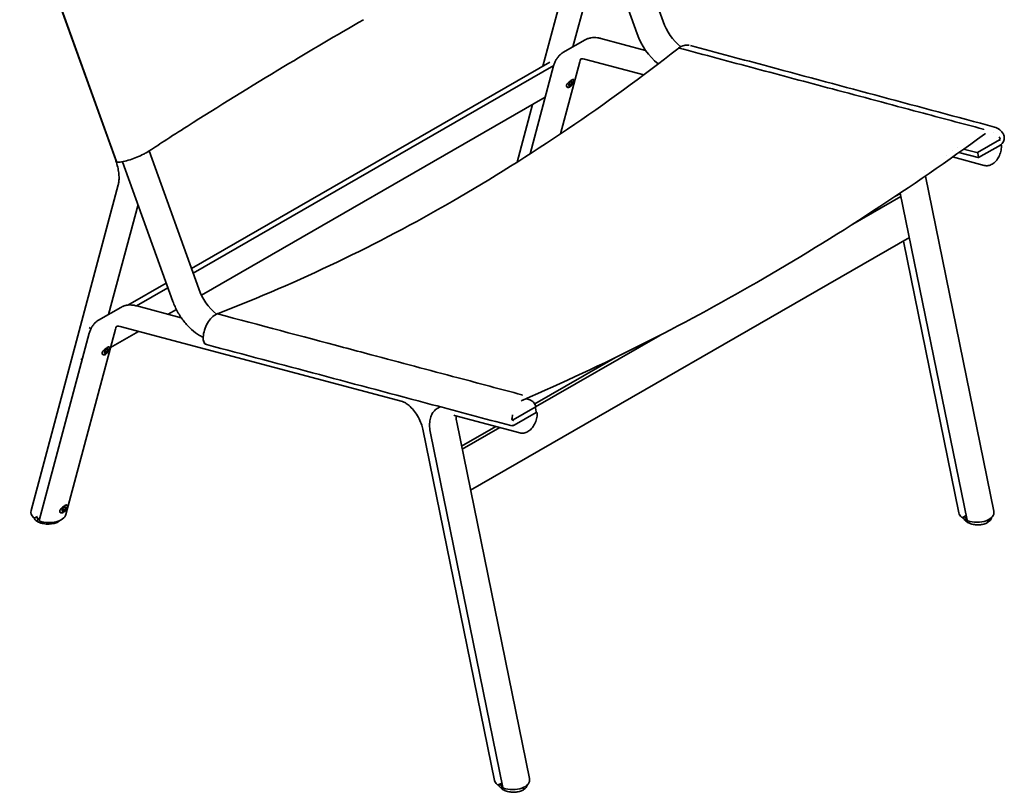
# Model space of a CAD drawing. Header units: millimetres. Extents: x 194 to 2603, y 461 to 2256.
# Tile 1 of 6: x 195 to 1050, y 1230 to 1901. Entities that reach past the tile are written whole.
import ezdxf

# ---------------------------------------------------------------- set-up
doc = ezdxf.new("R2010")
doc.units = ezdxf.units.MM
doc.header["$LTSCALE"] = 0.75
doc.layers.add('Visible', color=7, linetype='Continuous', lineweight=35)

msp = doc.modelspace()

# ---------------------------------------------------------------- linework, layer by layer
at = {"layer": 'Visible', "extrusion": (-4.05756e-17, 0.817547, 0.575862)}
for p, q in [((753.4, 1899.36), (710.28, 2019.24)), ((194.52, 2010.78), (277.65, 1779.68)), ((195.63, 2008.33), (278.59, 1777.73)), ((730.95, 1888.49), (688.18, 2007.41)), ((648.92, 1860.54), (683.46, 1989.72)), ((675.13, 1877.27), (700.66, 1972.71)), ((685.62, 1883.31), (666.45, 1872.27)), ((699.49, 1884.59), (738.26, 1874.28)), ((685.15, 1866.74), (736.61, 1853.05)), ((343.69, 1684.78), (655.17, 1864.14)), ((345.18, 1680.64), (658.41, 1861.02)), ((637.91, 1784.35), (658.35, 1860.8)), ((664.25, 1801.68), (681, 1864.3)), ((675.67, 1848.81), (675.46, 1849)), ((675.97, 1847.6), (675.98, 1847.91)), ((736.72, 1853.02), (736.72, 1853.02)), ((670.04, 1842.45), (669.65, 1842.8)), ((671.28, 1842.31), (670.97, 1842.26)), ((651.09, 1833.65), (352.39, 1661.64)), ((626.61, 1777.14), (640.02, 1827.27)), ((1031.7, 1805.58), (1031.7, 1805.58)), ((1032.03, 1805.5), (1032.03, 1805.5)), ((664.22, 1801.57), (664.23, 1801.57)), ((1026.44, 1785.56), (1045.61, 1796.6)), ((1009.16, 1789.91), (1009.16, 1789.91)), ((1025.84, 1785.48), (1014.53, 1788.48)), ((1046.43, 1792.07), (1027.35, 1781.09)), ((1046.54, 1792.25), (1046.54, 1792.25)), ((1046.68, 1792.22), (1046.81, 1792.18)), ((306.94, 1786.94), (350.06, 1667.09)), ((637.88, 1784.25), (637.88, 1784.25)), ((999.53, 1783.1), (999.53, 1783.1)), ((1004.93, 1781.66), (1032.47, 1774.33)), ((1005.02, 1786.97), (1005.02, 1786.97)), ((1027.2, 1781.07), (1010.4, 1785.54)), ((1026.71, 1785.01), (1027.45, 1781.43)), ((283.82, 1777.93), (283.82, 1777.93)), ((283.95, 1777.59), (327.61, 1656.22)), ((626.58, 1777.04), (626.59, 1777.04)), ((980.3, 1769.72), (980.3, 1769.72)), ((1040.77, 1473.96), (981.24, 1765.14)), ((280.12, 1757.45), (204.45, 1474.51)), ((918.19, 1723.33), (960.07, 1747.44)), ((959.54, 1750.02), (955.43, 1747.65)), ((1017.58, 1466.19), (959.47, 1750.35)), ((297.31, 1740.44), (271.79, 1644.99)), ((967.39, 1711.64), (586.22, 1492.14)), ((889.75, 1709.82), (889.75, 1709.82)), ((962.17, 1708.63), (1010.45, 1472.51)), ((288.54, 1653.02), (321.86, 1672.2)), ((296.04, 1652.35), (323.34, 1668.07)), ((282.28, 1651.04), (263.11, 1640)), ((334.91, 1642), (296.15, 1652.32)), ((330.68, 1649.13), (323.55, 1645.03)), ((778.09, 1645.53), (778.09, 1645.53)), ((527.01, 1569.23), (281.81, 1634.47)), ((255, 1628.53), (211.53, 1465.98)), ((277.65, 1632.03), (234.65, 1471.23)), ((256.36, 1632.33), (254.89, 1633.64)), ((297.82, 1630.21), (273.41, 1616.15)), ((642.56, 1564.6), (750.46, 1626.74)), ((272.12, 1616.73), (272.33, 1616.54)), ((266.3, 1610.53), (266.69, 1610.18)), ((267.93, 1610.03), (267.62, 1609.98)), ((272.62, 1615.33), (272.63, 1615.64)), ((248.77, 1605.2), (247.57, 1606.26)), ((712.18, 1607.57), (641.94, 1567.12)), ((634.24, 1571.74), (636.83, 1571.05)), ((559.88, 1564.66), (557.18, 1563.1)), ((629.12, 1542.06), (572.09, 1557.24)), ((623.09, 1553.29), (642.26, 1564.33)), ((643.18, 1559.85), (624.1, 1548.87)), ((642.54, 1563.78), (643.27, 1560.2)), ((643.46, 1559.91), (643.26, 1559.96)), ((574.14, 1551.2), (637.42, 1241.69)), ((622.34, 1553.25), (622.49, 1553.2)), ((607.1, 1240.23), (544.75, 1545.19)), ((551.27, 1541.83), (614.23, 1233.92)), ((608.13, 1547.65), (578.37, 1530.51)), ((578.9, 1527.94), (611.54, 1546.74)), ((229.59, 1473.26), (229.98, 1472.91)), ((231.22, 1472.77), (230.91, 1472.72)), ((235.4, 1479.46), (235.62, 1479.28)), ((235.91, 1478.06), (235.92, 1478.37)), ((208.14, 1468.39), (210.12, 1469.53)), ((209.96, 1465.84), (210.43, 1467.61)), ((1014.19, 1468.77), (1016.17, 1469.9)), ((1016.96, 1465.66), (1016.48, 1467.98)), ((1035.57, 1465.59), (1035.42, 1466.31)), ((612.82, 1237.63), (610.85, 1236.5)), ((613.61, 1233.39), (613.14, 1235.71)), ((632.22, 1233.31), (632.07, 1234.03))]:
    msp.add_line(p, q, dxfattribs=at)
at = {"layer": 'Visible'}
for centre, radius, start, end in [((800.55, 1915.97), 49.98, 199.4022, 230.54984), ((788.19, 1908.86), 60.75, 199.58287, 229.84538), ((397.28, 1683.74), 50.06, 199.42119, 230.51811), ((594.08, 1555.62), 20.42, 176.65475, 192.5031)]:
    msp.add_arc(centre, radius, start, end, dxfattribs=at)
at = {"layer": 'Visible', "extrusion": (7.17756e-16, 6.94113e-18, -1)}
for centre, radius, start, end in [((268.75, 3193.77), 1675.83, 231.8595, 239.96186), ((149.92, 3379.06), 1970.11, 240.01113, 246.63149)]:
    msp.add_arc(centre, radius, start, end, dxfattribs=at)
at = {"layer": 'Visible', "extrusion": (7.9626e-16, -8.38248e-17, -1)}
msp.add_arc((266.02, 3579.04), 2201.36, 233.84705, 239.99544, dxfattribs=at)
at = {"layer": 'Visible', "extrusion": (7.9626e-16, 6.94113e-18, -1)}
msp.add_arc((-1026.04, 1786.24), 0.788, 239.28665, 284.36575, dxfattribs=at)
at = {"layer": 'Visible', "extrusion": (6.85238e-16, 6.24523e-17, -1)}
msp.add_arc((153.51, 2993.81), 1445.02, 239.94898, 248.89203, dxfattribs=at)
at = {"layer": 'Visible', "extrusion": (8.74765e-16, 6.24523e-17, -1)}
msp.add_arc((-622.69, 1553.97), 0.788, 239.28665, 284.36575, dxfattribs=at)
at = {"layer": 'Visible', "extrusion": (6.85238e-16, -2.83137e-17, -1)}
msp.add_arc((-222.87, 1472.95), 9.68, 225.10162, 237.84847, dxfattribs=at)
at = {"layer": 'Visible', "extrusion": (7.3352e-16, -3.77825e-16, -1)}
msp.add_ellipse((771.88, 1859.16), major_axis=(5.35, 19.31), ratio=0.70299, start_param=-0.760278, end_param=-0.707797, dxfattribs=at)
at = {"layer": 'Visible', "extrusion": (6.37196e-16, -3.74471e-16, -1)}
msp.add_ellipse((673.1, 1845.42), major_axis=(1.53, 1.73), ratio=0.409351, start_param=1.570796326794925, end_param=7.853981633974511, dxfattribs=at)
at = {"layer": 'Visible', "extrusion": (6.46995e-16, -4.55095e-16, -1)}
msp.add_ellipse((368.52, 1626.88), major_axis=(5.38, 19.31), ratio=0.703968, start_param=-0.53387, end_param=-0.481385, dxfattribs=at)
at = {"layer": 'Visible'}
for centre in [(269.75, 1613.15), (233.04, 1475.88)]:
    msp.add_ellipse(centre, major_axis=(1.53, 1.73), ratio=0.409351, dxfattribs=at)
for centre, major_axis, ratio, start_param, end_param in [((219.53, 1472.88), (-15.26, 0.46), 0.575173, -0.134766, 0.570062), ((219.56, 1472.86), (-15.26, 0.46), 0.575173, 1.072565, 3.006827), ((207.41, 1468.82), (-1.02, 0.03), 0.575173, 0.570062, 2.390681), ((212.54, 1465.87), (-1.02, 0.03), 0.575173, -0.134766, 1.072565), ((1015.88, 1471.29), (0.33, 1.5), 0.698119, 3.707289, 4.287092), ((622.26, 1240.96), (-15.26, 0.46), 0.575173, 0.134766, 0.567205), ((622.26, 1240.96), (-15.26, 0.46), 0.575173, 1.072565, 3.276359), ((610.11, 1236.92), (-1.02, 0.03), 0.575173, 0.567205, 2.390681), ((615.24, 1233.97), (-1.02, 0.03), 0.575173, 0.134766, 1.072565)]:
    msp.add_ellipse(centre, major_axis=major_axis, ratio=ratio, start_param=start_param, end_param=end_param, dxfattribs=at)
at = {"layer": 'Visible', "extrusion": (6.54392e-16, -4.58747e-17, -1)}
msp.add_ellipse((1025.61, 1473.23), major_axis=(-15.26, 0.46), ratio=0.575173, start_param=-0.567205, end_param=-0.134766, dxfattribs=at)
at = {"layer": 'Visible', "extrusion": (5.14398e-16, 3.56688e-17, -1)}
msp.add_ellipse((1025.61, 1473.23), major_axis=(-15.26, 0.46), ratio=0.575173, start_param=3.006827, end_param=5.21062, dxfattribs=at)
at = {"layer": 'Visible', "extrusion": (7.12307e-16, -4.46372e-16, -1)}
msp.add_ellipse((211.79, 1466.89), major_axis=(1.72, 1.94), ratio=0.409351, start_param=3.038291, end_param=3.827806, dxfattribs=at)
at = {"layer": 'Visible', "extrusion": (7.54132e-16, -2.3231e-16, -1)}
msp.add_ellipse((1013.46, 1469.19), major_axis=(-1.02, 0.03), ratio=0.575173, start_param=3.892504, end_param=5.715981, dxfattribs=at)
at = {"layer": 'Visible', "extrusion": (4.85732e-16, -3.95774e-16, -1)}
msp.add_ellipse((1018.79, 1466.72), major_axis=(0.67, 2.5), ratio=0.707439, start_param=3.313917, end_param=4.099399, dxfattribs=at)
at = {"layer": 'Visible', "extrusion": (6.70943e-16, -3.57752e-16, -1)}
msp.add_ellipse((1018.59, 1466.24), major_axis=(-1.02, 0.03), ratio=0.575173, start_param=-1.072565, end_param=-0.134766, dxfattribs=at)
at = {"layer": 'Visible', "extrusion": (9.2915e-16, -4.18773e-16, -1)}
msp.add_ellipse((612.54, 1239.02), major_axis=(0.33, 1.5), ratio=0.698119, start_param=1.996094, end_param=2.575896, dxfattribs=at)
at = {"layer": 'Visible', "extrusion": (3.68851e-16, -3.75371e-16, -1)}
msp.add_ellipse((615.44, 1234.44), major_axis=(0.67, 2.5), ratio=0.707439, start_param=3.313913, end_param=4.099399, dxfattribs=at)
at = {"layer": 'Visible'}
for points, knots in [([(493.23, 1900.91), (469.66, 1887.33), (446.59, 1873.76), (395.14, 1842.85), (367.08, 1825.51), (333.24, 1803.95), (326.53, 1799.65), (314.9, 1792.13), (310.35, 1788.96), (304.1, 1785.15), (303.12, 1784.6), (300.34, 1783.16), (298.39, 1782.27), (294.42, 1780.66), (292.36, 1779.92), (288.33, 1778.65), (286.3, 1778.11), (283.51, 1777.49), (282.62, 1777.32), (281.09, 1777.07), (280.44, 1777), (279.64, 1777.04), (279.39, 1777.08), (279.04, 1777.22), (278.93, 1777.29), (278.72, 1777.47), (278.63, 1777.6), (278.58, 1777.73)], [0, 0, 0, 0, 10.002935, 10.002935, 22.858975, 22.858975, 26.070522, 26.070522, 28.479121, 28.479121, 28.877542, 28.877542, 29.538957, 29.538957, 30.177974, 30.177974, 30.823323, 30.823323, 31.140795, 31.140795, 31.398064, 31.398064, 31.547023, 31.547023, 31.626126, 31.626126, 31.708464, 31.708464, 31.708464, 31.708464]), ([(685.62, 1883.31), (686.4, 1883.75), (687.21, 1884.13), (688.91, 1884.74), (689.8, 1884.97), (691.62, 1885.28), (692.56, 1885.37), (694.48, 1885.39), (695.46, 1885.33), (697.46, 1885.07), (698.47, 1884.86), (699.49, 1884.59)], [5.4997209, 5.4997209, 5.4997209, 5.4997209, 5.6040539, 5.6040539, 5.7083869, 5.7083869, 5.8127199, 5.8127199, 5.9170529, 5.9170529, 6.0213859, 6.0213859, 6.0213859, 6.0213859]), ([(766.95, 1876.26), (768.44, 1877.3), (770.04, 1878.06), (773.11, 1878.84), (774.62, 1878.93), (776.06, 1878.71)], [0, 0, 0, 0, 0.642049, 0.642049, 1.239736, 1.239736, 1.239736, 1.239736]), ([(767.12, 1876.28), (778.16, 1873.34), (789.2, 1870.4), (811.39, 1864.49), (822.54, 1861.52), (855.97, 1852.61), (878.29, 1846.66), (925.66, 1834.04), (950.86, 1827.33), (994.5, 1815.7), (1012.95, 1810.79), (1031.35, 1805.88)], [-39.094683, -39.094683, -39.094683, -39.094683, -34.241631, -34.241631, -29.34236, -29.34236, -19.548766, -19.548766, -8.519028, -8.519028, -0.437913, -0.437913, -0.437913, -0.437913]), ([(777.16, 1878.48), (799.92, 1872.38), (822.67, 1866.28), (910.74, 1842.68), (976.06, 1825.17), (1041.37, 1807.67)], [0, 0, 0, 0, 10, 10, 38.700176, 38.700176, 38.700176, 38.700176]), ([(658.35, 1860.8), (658.63, 1861.83), (658.96, 1862.82), (659.73, 1864.7), (660.17, 1865.59), (661.16, 1867.26), (661.7, 1868.04), (662.9, 1869.47), (663.55, 1870.12), (664.93, 1871.3), (665.67, 1871.82), (666.45, 1872.27)], [4.9741884, 4.9741884, 4.9741884, 4.9741884, 5.0792949, 5.0792949, 5.1844014, 5.1844014, 5.2895079, 5.2895079, 5.3946144, 5.3946144, 5.4997209, 5.4997209, 5.4997209, 5.4997209]), ([(681, 1864.3), (681.27, 1865.29), (681.58, 1865.96), (682.05, 1866.76), (682.2, 1866.89), (682.3, 1866.97), (682.25, 1866.95), (682.37, 1866.99), (682.55, 1867.05), (683.45, 1867.06), (684.18, 1867), (685.15, 1866.74)], [4.974188, 4.974188, 4.974188, 4.974188, 5.183628, 5.183628, 5.393067, 5.393067, 5.602507, 5.602507, 5.811946, 5.811946, 6.021386, 6.021386, 6.021386, 6.021386]), ([(673.89, 1848.4), (673.5, 1848.17), (673.05, 1847.88), (672.13, 1847.21), (671.66, 1846.84), (670.87, 1846.09), (670.48, 1845.68), (669.89, 1844.84), (669.68, 1844.41), (669.48, 1843.66), (669.47, 1843.29), (669.68, 1842.66), (669.88, 1842.41), (670.4, 1842.1), (670.74, 1842.02), (671.5, 1842.08), (671.91, 1842.22), (672.3, 1842.44)], [0.659542, 0.659542, 0.659542, 0.659542, 0.824407, 0.824407, 0.989271, 0.989271, 1.154178, 1.154178, 1.319085, 1.319085, 1.483992, 1.483992, 1.648899, 1.648899, 1.813763, 1.813763, 1.978627, 1.978627, 1.978627, 1.978627]), ([(671.28, 1842.31), (671.53, 1842.35), (671.81, 1842.45), (672.41, 1842.74), (672.72, 1842.94), (673.34, 1843.41), (673.65, 1843.68), (674.24, 1844.28), (674.52, 1844.6), (675.02, 1845.27), (675.24, 1845.61), (675.6, 1846.28), (675.75, 1846.6), (675.91, 1847.15), (675.96, 1847.39), (675.97, 1847.6)], [4.293076, 4.293076, 4.293076, 4.293076, 4.619577, 4.619577, 4.94484, 4.94484, 5.267951, 5.267951, 5.590243, 5.590243, 5.912612, 5.912612, 6.236007, 6.236007, 6.504128, 6.504128, 6.504128, 6.504128]), ([(675.87, 1848.56), (675.84, 1848.78), (675.76, 1848.91), (675.47, 1849.03), (675.25, 1849.01), (674.65, 1848.8), (674.28, 1848.62), (673.89, 1848.4)], [2.810428, 2.810428, 2.810428, 2.810428, 2.9679838, 2.9679838, 3.1328481, 3.1328481, 3.2977124, 3.2977124, 3.2977124, 3.2977124]), ([(675.98, 1847.91), (675.98, 1847.99), (675.98, 1848.06), (675.97, 1848.21), (675.96, 1848.28), (675.93, 1848.4), (675.91, 1848.47), (675.86, 1848.58), (675.83, 1848.63), (675.76, 1848.73), (675.72, 1848.77), (675.67, 1848.81)], [0.2209429, 0.2209429, 0.2209429, 0.2209429, 0.313997, 0.313997, 0.4070511, 0.4070511, 0.5001052, 0.5001052, 0.5931592, 0.5931592, 0.6862133, 0.6862133, 0.6862133, 0.6862133]), ([(670.04, 1842.45), (670.08, 1842.41), (670.13, 1842.38), (670.24, 1842.32), (670.29, 1842.3), (670.41, 1842.26), (670.48, 1842.25), (670.61, 1842.23), (670.68, 1842.23), (670.82, 1842.24), (670.89, 1842.24), (670.97, 1842.26)], [3.827806, 3.827806, 3.827806, 3.827806, 3.92086, 3.92086, 4.0139141, 4.0139141, 4.1069682, 4.1069682, 4.2000223, 4.2000223, 4.2930763, 4.2930763, 4.2930763, 4.2930763]), ([(671.45, 1843.93), (671.45, 1843.92), (671.46, 1843.92), (671.46, 1843.9), (671.46, 1843.89), (671.47, 1843.87), (671.47, 1843.86), (671.47, 1843.85), (671.48, 1843.85), (671.48, 1843.84), (671.49, 1843.84), (671.49, 1843.85), (671.49, 1843.85), (671.49, 1843.85)], [0.02829509, 0.02829509, 0.02829509, 0.02829509, 0.03012152, 0.03012152, 0.03450754, 0.03450754, 0.03889357, 0.03889357, 0.04327959, 0.04327959, 0.04766561, 0.04766561, 0.04949204, 0.04949204, 0.04949204, 0.04949204]), ([(672.3, 1842.44), (672.69, 1842.67), (673.1, 1843), (673.66, 1843.61), (673.84, 1843.82), (674.01, 1844.05)], [1.9786274, 1.9786274, 1.9786274, 1.9786274, 2.1434917, 2.1434917, 2.224451, 2.224451, 2.224451, 2.224451]), ([(672.58, 1843.87), (672.58, 1843.87), (672.59, 1843.87), (672.6, 1843.87), (672.61, 1843.87), (672.64, 1843.87), (672.65, 1843.87), (672.67, 1843.89), (672.68, 1843.89), (672.7, 1843.91), (672.7, 1843.92), (672.71, 1843.94), (672.71, 1843.95), (672.72, 1843.95)], [0.02829509, 0.02829509, 0.02829509, 0.02829509, 0.03012152, 0.03012152, 0.03450754, 0.03450754, 0.03889357, 0.03889357, 0.04327959, 0.04327959, 0.04766561, 0.04766561, 0.04949204, 0.04949204, 0.04949204, 0.04949204]), ([(674.18, 1845.4), (674.19, 1845.4), (674.19, 1845.4), (674.21, 1845.41), (674.22, 1845.42), (674.25, 1845.44), (674.25, 1845.45), (674.27, 1845.47), (674.28, 1845.49), (674.28, 1845.51), (674.28, 1845.53), (674.28, 1845.55), (674.28, 1845.55), (674.28, 1845.56)], [0.02829509, 0.02829509, 0.02829509, 0.02829509, 0.03012152, 0.03012152, 0.03450754, 0.03450754, 0.03889357, 0.03889357, 0.04327959, 0.04327959, 0.04766561, 0.04766561, 0.04949204, 0.04949204, 0.04949204, 0.04949204]), ([(674.66, 1846.98), (674.67, 1846.98), (674.67, 1846.98), (674.68, 1846.99), (674.68, 1847), (674.68, 1847.01), (674.68, 1847.02), (674.68, 1847.03), (674.67, 1847.03), (674.66, 1847.04), (674.65, 1847.05), (674.63, 1847.05), (674.63, 1847.05), (674.62, 1847.06)], [0.02829509, 0.02829509, 0.02829509, 0.02829509, 0.03012152, 0.03012152, 0.03450754, 0.03450754, 0.03889357, 0.03889357, 0.04327959, 0.04327959, 0.04766561, 0.04766561, 0.04949204, 0.04949204, 0.04949204, 0.04949204]), ([(1031.8, 1805.36), (1031.77, 1805.47), (1031.7, 1805.59), (1031.62, 1805.69), (1031.53, 1805.79), (1031.43, 1805.86), (1031.35, 1805.88)], [0, 0, 0, 0, 0.500001, 0.500001, 0.500001, 1.000002, 1.000002, 1.000002, 1.000002]), ([(1041.35, 1807.67), (1042.97, 1807.24), (1044.51, 1806.43), (1047.08, 1804.28), (1048.17, 1802.96), (1049.06, 1801.44)], [0, 0, 0, 0, 0.695443, 0.695443, 1.335149, 1.335149, 1.335149, 1.335149]), ([(1032.65, 1801.57), (1032.67, 1801.58), (1032.68, 1801.59), (1032.69, 1801.61), (1032.73, 1801.67), (1032.74, 1801.77), (1032.71, 1801.89)], [0.3723443, 0.3723443, 0.3723443, 0.3723443, 0.5000011, 0.5000011, 0.5000011, 1.0000022, 1.0000022, 1.0000022, 1.0000022]), ([(1045.53, 1796.56), (1045.55, 1796.55), (1045.57, 1796.53), (1045.59, 1796.52), (1045.64, 1796.49), (1045.68, 1796.44), (1045.72, 1796.39), (1045.75, 1796.35), (1045.78, 1796.3), (1045.8, 1796.25), (1045.83, 1796.2), (1045.85, 1796.15), (1045.86, 1796.1), (1045.87, 1796.08), (1045.87, 1796.06), (1045.88, 1796.04)], [0.142622, 0.142622, 0.142622, 0.142622, 0.2500007, 0.2500007, 0.2500007, 0.5000013, 0.5000013, 0.5000013, 0.7108182, 0.7108182, 0.7108182, 0.921645, 0.921645, 0.921645, 1.0000052, 1.0000052, 1.0000052, 1.0000052]), ([(1045.61, 1796.6), (1045.69, 1796.65), (1045.77, 1796.71), (1045.9, 1796.86), (1045.96, 1796.94), (1046.05, 1797.13), (1046.09, 1797.23), (1046.13, 1797.43), (1046.14, 1797.54), (1046.12, 1797.75), (1046.1, 1797.85), (1046.05, 1797.97), (1046.05, 1797.99), (1046.04, 1798)], [4.712389, 4.712389, 4.712389, 4.712389, 5.025001, 5.025001, 5.387753, 5.387753, 5.752448, 5.752448, 6.117144, 6.117144, 6.481839, 6.481839, 6.535866, 6.535866, 6.535866, 6.535866]), ([(1049.06, 1801.44), (1049.07, 1801.42), (1049.08, 1801.4), (1049.12, 1801.32), (1049.15, 1801.26), (1049.28, 1801.02), (1049.36, 1800.83), (1049.63, 1800.1), (1049.75, 1799.49), (1049.84, 1798.24), (1049.8, 1797.59), (1049.56, 1796.31), (1049.36, 1795.68), (1048.83, 1794.51), (1048.5, 1793.97), (1047.74, 1793.03), (1047.3, 1792.62), (1046.71, 1792.23), (1046.57, 1792.15), (1046.43, 1792.07)], [0.000016, 0.000016, 0.000016, 0.000016, 0.00785, 0.00785, 0.031388, 0.031388, 0.102106, 0.102106, 0.297594, 0.297594, 0.493001, 0.493001, 0.687432, 0.687432, 0.881314, 0.881314, 1.075124, 1.075124, 1.131141, 1.131141, 1.131141, 1.131141]), ([(1032.47, 1774.33), (1033.56, 1774.04), (1034.72, 1773.99), (1037.05, 1774.38), (1038.23, 1774.83), (1040.49, 1776.17), (1041.58, 1777.07), (1043.53, 1779.25), (1044.41, 1780.53), (1045.85, 1783.32), (1046.41, 1784.83), (1047.19, 1787.94), (1047.4, 1789.54), (1047.41, 1791.17), (1047.41, 1791.23), (1047.41, 1791.3)], [4.099399, 4.099399, 4.099399, 4.099399, 4.409267, 4.409267, 4.723873, 4.723873, 5.04502, 5.04502, 5.36862, 5.36862, 5.6925, 5.6925, 6.016329, 6.016329, 6.030505, 6.030505, 6.030505, 6.030505]), ([(1046.53, 1792.42), (1046.55, 1792.31), (1046.54, 1792.21), (1046.5, 1792.15), (1046.5, 1792.14), (1046.5, 1792.13), (1046.49, 1792.13), (1046.48, 1792.11), (1046.46, 1792.09), (1046.43, 1792.07)], [0, 0, 0, 0, 0.4561799, 0.4561799, 0.4561799, 0.5000001, 0.5000001, 0.5000001, 0.666328, 0.666328, 0.666328, 0.666328]), ([(1047.41, 1791.3), (1047.41, 1791.37), (1047.41, 1791.44), (1047.38, 1791.58), (1047.36, 1791.65), (1047.3, 1791.79), (1047.26, 1791.85), (1047.16, 1791.97), (1047.11, 1792.03), (1046.97, 1792.12), (1046.89, 1792.16), (1046.81, 1792.18)], [6.030505, 6.030505, 6.030505, 6.030505, 6.272602, 6.272602, 6.5147, 6.5147, 6.756797, 6.756797, 6.998895, 6.998895, 7.240992, 7.240992, 7.240992, 7.240992]), ([(277.65, 1779.68), (278.31, 1777.84), (278.87, 1776.02), (279.78, 1772.48), (280.13, 1770.76), (280.61, 1767.48), (280.75, 1765.92), (280.84, 1763.04), (280.79, 1761.71), (280.54, 1759.35), (280.35, 1758.32), (280.12, 1757.45)], [1.0876825, 1.0876825, 1.0876825, 1.0876825, 1.2366651, 1.2366651, 1.3856478, 1.3856478, 1.5346304, 1.5346304, 1.6836131, 1.6836131, 1.8325957, 1.8325957, 1.8325957, 1.8325957]), ([(1026.35, 1785.52), (1026.42, 1785.48), (1026.49, 1785.43), (1026.55, 1785.35), (1026.63, 1785.25), (1026.69, 1785.13), (1026.71, 1785.01)], [0.01045784, 0.01045784, 0.01045784, 0.01045784, 0.03937035, 0.03937035, 0.03937035, 0.07874071, 0.07874071, 0.07874071, 0.07874071]), ([(1027.45, 1781.43), (1027.47, 1781.31), (1027.46, 1781.21), (1027.41, 1781.14), (1027.36, 1781.07), (1027.29, 1781.05), (1027.2, 1781.07)], [0, 0, 0, 0, 0.03937035, 0.03937035, 0.03937035, 0.07874071, 0.07874071, 0.07874071, 0.07874071]), ([(296.15, 1652.32), (295.12, 1652.59), (294.11, 1652.79), (292.11, 1653.06), (291.13, 1653.12), (289.21, 1653.1), (288.27, 1653.01), (286.45, 1652.7), (285.57, 1652.47), (283.87, 1651.86), (283.05, 1651.48), (282.28, 1651.04)], [0.2617994, 0.2617994, 0.2617994, 0.2617994, 0.3661324, 0.3661324, 0.4704654, 0.4704654, 0.5747984, 0.5747984, 0.6791314, 0.6791314, 0.7834645, 0.7834645, 0.7834645, 0.7834645]), ([(327.61, 1656.22), (328.7, 1653.17), (330.08, 1650.13), (333.31, 1644.29), (335.16, 1641.5), (339.19, 1636.33), (341.37, 1633.97), (345.93, 1629.84), (348.3, 1628.07), (351.77, 1626.04), (352.86, 1625.48), (353.95, 1625)], [2.05391, 2.05391, 2.05391, 2.05391, 2.323807, 2.323807, 2.593703, 2.593703, 2.863599, 2.863599, 3.133496, 3.133496, 3.256134, 3.256134, 3.256134, 3.256134]), ([(353.91, 1623.56), (353.91, 1625.61), (354.16, 1627.75), (355.15, 1631.92), (355.91, 1634), (357.83, 1637.8), (359.02, 1639.56), (361.66, 1642.54), (363.16, 1643.79), (365.16, 1644.97), (365.63, 1645.21), (366.09, 1645.42)], [0, 0, 0, 0, 0.635066, 0.635066, 1.286226, 1.286226, 1.937933, 1.937933, 2.590826, 2.590826, 2.782346, 2.782346, 2.782346, 2.782346]), ([(366.24, 1645.43), (402.76, 1635.72), (439.28, 1626.01), (475.83, 1616.3), (483.82, 1614.18), (491.8, 1612.05), (499.78, 1609.93), (524.9, 1603.26), (550.12, 1596.55), (575.32, 1589.86), (593.79, 1584.95), (612.25, 1580.04), (630.67, 1575.15)], [-39.094683, -39.094683, -39.094683, -39.094683, -23.054536, -23.054536, -23.054536, -19.548766, -19.548766, -19.548766, -8.51908, -8.51908, -8.51908, -0.437913, -0.437913, -0.437913, -0.437913]), ([(263.11, 1640), (262.32, 1639.55), (261.58, 1639.03), (260.2, 1637.85), (259.55, 1637.2), (258.36, 1635.76), (257.81, 1634.99), (256.82, 1633.32), (256.38, 1632.43), (255.61, 1630.55), (255.28, 1629.56), (255, 1628.53)], [0.7834645, 0.7834645, 0.7834645, 0.7834645, 0.888571, 0.888571, 0.9936774, 0.9936774, 1.0987839, 1.0987839, 1.2038904, 1.2038904, 1.3089969, 1.3089969, 1.3089969, 1.3089969]), ([(281.81, 1634.47), (280.83, 1634.73), (280.11, 1634.79), (279.2, 1634.78), (279.02, 1634.72), (278.9, 1634.68), (278.95, 1634.7), (278.85, 1634.62), (278.7, 1634.49), (278.23, 1633.69), (277.92, 1633.02), (277.65, 1632.03)], [0.261799, 0.261799, 0.261799, 0.261799, 0.471239, 0.471239, 0.680678, 0.680678, 0.890118, 0.890118, 1.099557, 1.099557, 1.308997, 1.308997, 1.308997, 1.308997]), ([(266.23, 1611.77), (266.33, 1612.14), (266.54, 1612.57), (267.14, 1613.4), (267.52, 1613.82), (268.32, 1614.56), (268.78, 1614.94), (269.7, 1615.61), (270.16, 1615.9), (270.93, 1616.35), (271.3, 1616.53), (271.9, 1616.73), (272.12, 1616.76), (272.41, 1616.64), (272.5, 1616.51), (272.52, 1616.29)], [-1.319085, -1.319085, -1.319085, -1.319085, -1.154178, -1.154178, -0.989271, -0.989271, -0.824407, -0.824407, -0.659542, -0.659542, -0.494678, -0.494678, -0.329814, -0.329814, -0.172258, -0.172258, -0.172258, -0.172258]), ([(356.58, 1618.8), (356.27, 1618.91), (355.97, 1619.08), (355.32, 1619.57), (354.98, 1619.96), (354.45, 1620.83), (354.25, 1621.33), (353.98, 1622.39), (353.91, 1622.97), (353.91, 1623.55)], [0.0578849, 0.0578849, 0.0578849, 0.0578849, 0.1884432, 0.1884432, 0.373054, 0.373054, 0.5534984, 0.5534984, 0.7332527, 0.7332527, 0.7332527, 0.7332527]), ([(356.87, 1618.71), (356.25, 1618.88), (354.74, 1619.84), (354.04, 1622.02), (354.04, 1623.47)], [-0.660243, -0.660243, -0.660243, -0.660243, -0.4123682, -0.0000305, -0.0000305, -0.0000305, -0.0000305]), ([(621.06, 1548.37), (598.33, 1554.42), (575.6, 1560.48), (487.53, 1583.92), (422.2, 1601.32), (356.87, 1618.71)], [0.014743, 0.014743, 0.014743, 0.014743, 10, 10, 38.69999, 38.69999, 38.69999, 38.69999]), ([(270.66, 1611.78), (270.49, 1611.55), (270.32, 1611.33), (269.75, 1610.73), (269.34, 1610.39), (268.56, 1609.95), (268.15, 1609.8), (267.39, 1609.75), (267.05, 1609.83), (266.54, 1610.14), (266.33, 1610.39), (266.13, 1611.01), (266.13, 1611.39), (266.23, 1611.77)], [0.4137189, 0.4137189, 0.4137189, 0.4137189, 0.4946782, 0.4946782, 0.6595425, 0.6595425, 0.8244068, 0.8244068, 0.9892711, 0.9892711, 1.154178, 1.154178, 1.3190849, 1.3190849, 1.3190849, 1.3190849]), ([(266.69, 1610.18), (266.74, 1610.14), (266.78, 1610.11), (266.89, 1610.05), (266.95, 1610.02), (267.06, 1609.99), (267.13, 1609.98), (267.26, 1609.96), (267.33, 1609.96), (267.47, 1609.96), (267.55, 1609.97), (267.62, 1609.98)], [0.6862133, 0.6862133, 0.6862133, 0.6862133, 0.7792674, 0.7792674, 0.8723215, 0.8723215, 0.9653755, 0.9653755, 1.0584296, 1.0584296, 1.1514837, 1.1514837, 1.1514837, 1.1514837]), ([(267.93, 1610.03), (268.19, 1610.08), (268.47, 1610.17), (269.06, 1610.47), (269.37, 1610.67), (269.99, 1611.14), (270.3, 1611.41), (270.89, 1612.01), (271.17, 1612.33), (271.67, 1613), (271.89, 1613.34), (272.26, 1614), (272.4, 1614.33), (272.57, 1614.88), (272.61, 1615.12), (272.62, 1615.33)], [1.151484, 1.151484, 1.151484, 1.151484, 1.477984, 1.477984, 1.803247, 1.803247, 2.126359, 2.126359, 2.44865, 2.44865, 2.77102, 2.77102, 3.094414, 3.094414, 3.362536, 3.362536, 3.362536, 3.362536]), ([(268.15, 1611.58), (268.14, 1611.58), (268.14, 1611.57), (268.14, 1611.57), (268.14, 1611.57), (268.13, 1611.57), (268.13, 1611.58), (268.12, 1611.59), (268.12, 1611.6), (268.11, 1611.62), (268.11, 1611.63), (268.11, 1611.64), (268.11, 1611.65), (268.11, 1611.66)], [-0.11843313, -0.11843313, -0.11843313, -0.11843313, -0.1166067, -0.1166067, -0.11222068, -0.11222068, -0.10783465, -0.10783465, -0.10344863, -0.10344863, -0.09906261, -0.09906261, -0.09723618, -0.09723618, -0.09723618, -0.09723618]), ([(269.37, 1611.68), (269.37, 1611.68), (269.36, 1611.67), (269.36, 1611.65), (269.35, 1611.64), (269.33, 1611.62), (269.32, 1611.61), (269.3, 1611.6), (269.29, 1611.6), (269.27, 1611.59), (269.25, 1611.59), (269.24, 1611.6), (269.23, 1611.6), (269.23, 1611.6)], [-0.11843313, -0.11843313, -0.11843313, -0.11843313, -0.1166067, -0.1166067, -0.11222068, -0.11222068, -0.10783465, -0.10783465, -0.10344863, -0.10344863, -0.09906261, -0.09906261, -0.09723618, -0.09723618, -0.09723618, -0.09723618]), ([(270.94, 1613.28), (270.94, 1613.28), (270.94, 1613.27), (270.94, 1613.25), (270.94, 1613.24), (270.93, 1613.21), (270.92, 1613.2), (270.91, 1613.18), (270.9, 1613.17), (270.88, 1613.15), (270.86, 1613.14), (270.84, 1613.13), (270.84, 1613.13), (270.83, 1613.12)], [-0.11843313, -0.11843313, -0.11843313, -0.11843313, -0.1166067, -0.1166067, -0.11222068, -0.11222068, -0.10783465, -0.10783465, -0.10344863, -0.10344863, -0.09906261, -0.09906261, -0.09723618, -0.09723618, -0.09723618, -0.09723618]), ([(271.28, 1614.78), (271.28, 1614.78), (271.29, 1614.78), (271.3, 1614.78), (271.31, 1614.77), (271.32, 1614.76), (271.33, 1614.75), (271.33, 1614.74), (271.34, 1614.74), (271.33, 1614.73), (271.33, 1614.72), (271.32, 1614.71), (271.32, 1614.71), (271.32, 1614.71)], [-0.11843313, -0.11843313, -0.11843313, -0.11843313, -0.1166067, -0.1166067, -0.11222068, -0.11222068, -0.10783465, -0.10783465, -0.10344863, -0.10344863, -0.09906261, -0.09906261, -0.09723618, -0.09723618, -0.09723618, -0.09723618]), ([(272.63, 1615.64), (272.64, 1615.72), (272.63, 1615.79), (272.62, 1615.93), (272.61, 1616), (272.58, 1616.13), (272.56, 1616.19), (272.51, 1616.31), (272.48, 1616.36), (272.41, 1616.46), (272.37, 1616.5), (272.33, 1616.54)], [3.3625356, 3.3625356, 3.3625356, 3.3625356, 3.4555897, 3.4555897, 3.5486437, 3.5486437, 3.6416978, 3.6416978, 3.7347519, 3.7347519, 3.827806, 3.827806, 3.827806, 3.827806]), ([(630.67, 1575.15), (630.76, 1575.13), (630.85, 1575.05), (630.93, 1574.95), (631.01, 1574.85), (631.06, 1574.72), (631.08, 1574.6)], [0, 0, 0, 0, 0.500001, 0.500001, 0.500001, 1.000002, 1.000002, 1.000002, 1.000002]), ([(544.75, 1545.19), (544.44, 1546.72), (543.96, 1548.38), (542.66, 1551.88), (541.82, 1553.72), (539.84, 1557.32), (538.7, 1559.08), (536.28, 1562.24), (535, 1563.66), (532.56, 1565.99), (531.38, 1566.91), (529.35, 1568.25), (528.49, 1568.69), (527.5, 1569.08), (527.22, 1569.17), (527.01, 1569.23)], [4.974188, 4.974188, 4.974188, 4.974188, 5.211378, 5.211378, 5.461858, 5.461858, 5.718045, 5.718045, 5.970778, 5.970778, 6.211122, 6.211122, 6.433709, 6.433709, 6.544985, 6.544985, 6.544985, 6.544985]), ([(631.63, 1570.92), (631.65, 1570.8), (631.63, 1570.69), (631.58, 1570.62), (631.56, 1570.6), (631.54, 1570.58), (631.51, 1570.56)], [0, 0, 0, 0, 0.5000011, 0.5000011, 0.5000011, 0.6721268, 0.6721268, 0.6721268, 0.6721268]), ([(642.69, 1565.73), (642.44, 1566.27), (642.16, 1566.78), (641.53, 1567.74), (641.19, 1568.19), (640.44, 1568.99), (640.04, 1569.36), (639.19, 1570), (638.75, 1570.28), (637.82, 1570.74), (637.33, 1570.92), (636.83, 1571.05)], [3.3942729, 3.3942729, 3.3942729, 3.3942729, 3.5352982, 3.5352982, 3.6763235, 3.6763235, 3.8173487, 3.8173487, 3.958374, 3.958374, 4.0993993, 4.0993993, 4.0993993, 4.0993993]), ([(642.69, 1565.73), (642.74, 1565.64), (642.76, 1565.54), (642.79, 1565.34), (642.79, 1565.24), (642.76, 1565.03), (642.73, 1564.93), (642.65, 1564.74), (642.6, 1564.65), (642.47, 1564.48), (642.39, 1564.41), (642.28, 1564.34), (642.27, 1564.33), (642.26, 1564.33)], [2.888912, 2.888912, 2.888912, 2.888912, 3.218462, 3.218462, 3.583157, 3.583157, 3.947852, 3.947852, 4.312547, 4.312547, 4.677243, 4.677243, 4.712389, 4.712389, 4.712389, 4.712389]), ([(557.18, 1563.1), (556.04, 1562.45), (555.02, 1561.59), (553.29, 1559.51), (552.57, 1558.29), (551.45, 1555.58), (551.05, 1554.08), (550.57, 1550.87), (550.49, 1549.16), (550.65, 1545.59), (550.88, 1543.73), (551.27, 1541.83)], [0.783464, 0.783464, 0.783464, 0.783464, 0.993291, 0.993291, 1.203117, 1.203117, 1.412943, 1.412943, 1.622769, 1.622769, 1.832596, 1.832596, 1.832596, 1.832596]), ([(629.12, 1542.06), (630.21, 1541.77), (631.37, 1541.72), (633.71, 1542.11), (634.88, 1542.55), (637.14, 1543.89), (638.23, 1544.8), (640.19, 1546.98), (641.06, 1548.25), (642.5, 1551.04), (643.07, 1552.56), (643.84, 1555.67), (644.05, 1557.27), (644.07, 1558.89), (644.07, 1558.96), (644.07, 1559.03)], [0.957807, 0.957807, 0.957807, 0.957807, 1.267674, 1.267674, 1.582281, 1.582281, 1.903427, 1.903427, 2.227028, 2.227028, 2.550907, 2.550907, 2.874736, 2.874736, 2.888912, 2.888912, 2.888912, 2.888912]), ([(642.54, 1563.78), (642.51, 1563.89), (642.45, 1564.02), (642.37, 1564.12), (642.31, 1564.19), (642.25, 1564.25), (642.18, 1564.28)], [0, 0, 0, 0, 0.03937035, 0.03937035, 0.03937035, 0.06750543, 0.06750543, 0.06750543, 0.06750543]), ([(643.18, 1559.85), (643.2, 1559.87), (643.22, 1559.88), (643.23, 1559.91), (643.28, 1559.97), (643.29, 1560.08), (643.27, 1560.2)], [0.02627405, 0.02627405, 0.02627405, 0.02627405, 0.03937035, 0.03937035, 0.03937035, 0.07874071, 0.07874071, 0.07874071, 0.07874071]), ([(643.46, 1559.91), (643.54, 1559.89), (643.62, 1559.85), (643.76, 1559.76), (643.81, 1559.7), (643.91, 1559.58), (643.95, 1559.52), (644.01, 1559.38), (644.03, 1559.31), (644.06, 1559.17), (644.07, 1559.1), (644.07, 1559.03), (644.07, 1559.03), (644.07, 1559.03)], [2.183786, 2.183786, 2.183786, 2.183786, 2.422405, 2.422405, 2.664502, 2.664502, 2.906599, 2.906599, 3.148697, 3.148697, 3.390794, 3.390794, 3.394273, 3.394273, 3.394273, 3.394273]), ([(624.1, 1548.87), (623.65, 1548.59), (623.17, 1548.39), (622.17, 1548.2), (621.65, 1548.21), (621.16, 1548.34)], [0, 0, 0, 0, 0.1867582, 0.1867582, 0.3845972, 0.3845972, 0.3845972, 0.3845972]), ([(622.16, 1553.95), (622.15, 1553.88), (622.15, 1553.8), (622.16, 1553.65), (622.18, 1553.57), (622.22, 1553.44), (622.25, 1553.37), (622.31, 1553.28), (622.34, 1553.25), (622.4, 1553.19), (622.43, 1553.18), (622.46, 1553.17)], [0, 0, 0, 0, 0.0236744, 0.0236744, 0.0502053, 0.0502053, 0.0794851, 0.0794851, 0.1076739, 0.1076739, 0.1408221, 0.1408221, 0.1408221, 0.1408221]), ([(623.38, 1552.74), (623.36, 1552.79), (623.35, 1552.84), (623.32, 1552.89), (623.3, 1552.94), (623.27, 1552.99), (623.24, 1553.03), (623.23, 1553.05), (623.22, 1553.06), (623.2, 1553.08), (623.16, 1553.13), (623.12, 1553.17), (623.07, 1553.21), (623.05, 1553.22), (623.03, 1553.23), (623, 1553.25)], [0, 0, 0, 0, 0.2108291, 0.2108291, 0.2108291, 0.4216439, 0.4216439, 0.4216439, 0.5000039, 0.5000039, 0.5000039, 0.7500046, 0.7500046, 0.7500046, 0.8676043, 0.8676043, 0.8676043, 0.8676043]), ([(624.1, 1548.87), (624.12, 1548.88), (624.14, 1548.9), (624.15, 1548.92), (624.19, 1548.98), (624.21, 1549.07), (624.19, 1549.17), (624.19, 1549.18), (624.18, 1549.19), (624.18, 1549.2)], [0.3478034, 0.3478034, 0.3478034, 0.3478034, 0.5000001, 0.5000001, 0.5000001, 0.9565171, 0.9565171, 0.9565171, 1.0000002, 1.0000002, 1.0000002, 1.0000002]), ([(233.95, 1474.51), (233.78, 1474.28), (233.6, 1474.07), (233.04, 1473.46), (232.63, 1473.13), (231.85, 1472.68), (231.44, 1472.54), (230.68, 1472.48), (230.34, 1472.56), (229.83, 1472.87), (229.62, 1473.12), (229.42, 1473.75), (229.42, 1474.12), (229.52, 1474.5)], [0.4137189, 0.4137189, 0.4137189, 0.4137189, 0.4946782, 0.4946782, 0.6595425, 0.6595425, 0.8244068, 0.8244068, 0.9892711, 0.9892711, 1.154178, 1.154178, 1.3190849, 1.3190849, 1.3190849, 1.3190849]), ([(229.52, 1474.5), (229.62, 1474.88), (229.83, 1475.3), (230.43, 1476.14), (230.81, 1476.55), (231.61, 1477.3), (232.07, 1477.67), (232.99, 1478.34), (233.45, 1478.63), (234.22, 1479.08), (234.59, 1479.26), (235.19, 1479.47), (235.41, 1479.49), (235.7, 1479.38), (235.78, 1479.24), (235.81, 1479.02)], [-1.319085, -1.319085, -1.319085, -1.319085, -1.154178, -1.154178, -0.989271, -0.989271, -0.824407, -0.824407, -0.659542, -0.659542, -0.494678, -0.494678, -0.329814, -0.329814, -0.172258, -0.172258, -0.172258, -0.172258]), ([(229.98, 1472.91), (230.02, 1472.87), (230.07, 1472.84), (230.18, 1472.78), (230.23, 1472.76), (230.35, 1472.72), (230.42, 1472.71), (230.55, 1472.69), (230.62, 1472.69), (230.76, 1472.7), (230.84, 1472.7), (230.91, 1472.72)], [0.6862133, 0.6862133, 0.6862133, 0.6862133, 0.7792674, 0.7792674, 0.8723215, 0.8723215, 0.9653755, 0.9653755, 1.0584296, 1.0584296, 1.1514837, 1.1514837, 1.1514837, 1.1514837]), ([(231.22, 1472.77), (231.48, 1472.81), (231.76, 1472.91), (232.35, 1473.2), (232.66, 1473.4), (233.28, 1473.87), (233.59, 1474.14), (234.18, 1474.74), (234.46, 1475.07), (234.96, 1475.73), (235.18, 1476.07), (235.55, 1476.74), (235.69, 1477.06), (235.86, 1477.62), (235.9, 1477.85), (235.91, 1478.06)], [1.151484, 1.151484, 1.151484, 1.151484, 1.477984, 1.477984, 1.803247, 1.803247, 2.126359, 2.126359, 2.44865, 2.44865, 2.77102, 2.77102, 3.094414, 3.094414, 3.362536, 3.362536, 3.362536, 3.362536]), ([(231.43, 1474.31), (231.43, 1474.31), (231.43, 1474.31), (231.43, 1474.3), (231.42, 1474.3), (231.42, 1474.31), (231.42, 1474.31), (231.41, 1474.32), (231.41, 1474.33), (231.4, 1474.35), (231.4, 1474.36), (231.4, 1474.38), (231.4, 1474.38), (231.4, 1474.39)], [-0.11843313, -0.11843313, -0.11843313, -0.11843313, -0.1166067, -0.1166067, -0.11222068, -0.11222068, -0.10783465, -0.10783465, -0.10344863, -0.10344863, -0.09906261, -0.09906261, -0.09723618, -0.09723618, -0.09723618, -0.09723618]), ([(232.66, 1474.41), (232.66, 1474.41), (232.65, 1474.4), (232.64, 1474.39), (232.64, 1474.37), (232.62, 1474.35), (232.61, 1474.35), (232.59, 1474.33), (232.58, 1474.33), (232.56, 1474.33), (232.54, 1474.33), (232.53, 1474.33), (232.52, 1474.33), (232.52, 1474.33)], [-0.11843313, -0.11843313, -0.11843313, -0.11843313, -0.1166067, -0.1166067, -0.11222068, -0.11222068, -0.10783465, -0.10783465, -0.10344863, -0.10344863, -0.09906261, -0.09906261, -0.09723618, -0.09723618, -0.09723618, -0.09723618]), ([(234.22, 1476.02), (234.22, 1476.01), (234.23, 1476.01), (234.23, 1475.99), (234.22, 1475.97), (234.22, 1475.95), (234.21, 1475.93), (234.2, 1475.91), (234.19, 1475.9), (234.16, 1475.88), (234.15, 1475.87), (234.13, 1475.86), (234.13, 1475.86), (234.12, 1475.86)], [-0.11843313, -0.11843313, -0.11843313, -0.11843313, -0.1166067, -0.1166067, -0.11222068, -0.11222068, -0.10783465, -0.10783465, -0.10344863, -0.10344863, -0.09906261, -0.09906261, -0.09723618, -0.09723618, -0.09723618, -0.09723618]), ([(234.57, 1477.52), (234.57, 1477.52), (234.57, 1477.51), (234.59, 1477.51), (234.6, 1477.5), (234.61, 1477.49), (234.62, 1477.49), (234.62, 1477.48), (234.62, 1477.47), (234.62, 1477.46), (234.62, 1477.45), (234.61, 1477.44), (234.61, 1477.44), (234.6, 1477.44)], [-0.11843313, -0.11843313, -0.11843313, -0.11843313, -0.1166067, -0.1166067, -0.11222068, -0.11222068, -0.10783465, -0.10783465, -0.10344863, -0.10344863, -0.09906261, -0.09906261, -0.09723618, -0.09723618, -0.09723618, -0.09723618]), ([(235.92, 1478.37), (235.92, 1478.45), (235.92, 1478.53), (235.91, 1478.67), (235.9, 1478.74), (235.87, 1478.87), (235.85, 1478.93), (235.8, 1479.04), (235.77, 1479.09), (235.7, 1479.19), (235.66, 1479.24), (235.62, 1479.28)], [3.3625356, 3.3625356, 3.3625356, 3.3625356, 3.4555897, 3.4555897, 3.5486437, 3.5486437, 3.6416978, 3.6416978, 3.7347519, 3.7347519, 3.827806, 3.827806, 3.827806, 3.827806]), ([(210.14, 1464.91), (209.07, 1465.55), (208.14, 1466.33), (207.14, 1467.61), (206.87, 1468.01), (206.65, 1468.44)], [0, 0, 0, 0, 0.4428294, 0.4428294, 0.6278262, 0.6278262, 0.6278262, 0.6278262]), ([(227.94, 1464.71), (226.87, 1464.15), (225.67, 1463.72), (223.03, 1463.07), (221.56, 1462.88), (218.48, 1462.77), (216.83, 1462.89), (213.69, 1463.47), (212.15, 1463.94), (210.59, 1464.67), (210.38, 1464.78), (210.16, 1464.89)], [0, 0, 0, 0, 0.396779, 0.396779, 0.836933, 0.836933, 1.322129, 1.322129, 1.817965, 1.817965, 1.899831, 1.899831, 1.899831, 1.899831]), ([(228.6, 1465.6), (228.59, 1465.57), (228.58, 1465.55), (228.46, 1465.14), (228.23, 1464.86), (227.94, 1464.71)], [0.3711563, 0.3711563, 0.3711563, 0.3711563, 0.3889845, 0.3889845, 0.634721, 0.634721, 0.634721, 0.634721]), ([(1017.7, 1464.41), (1016.59, 1465.11), (1015.63, 1465.97), (1014.49, 1467.48), (1014.15, 1468.03), (1013.87, 1468.62), (1013.86, 1468.63), (1013.86, 1468.64)], [0.0090765, 0.0090765, 0.0090765, 0.0090765, 0.4657859, 0.4657859, 0.6984621, 0.6984621, 0.70273, 0.70273, 0.70273, 0.70273]), ([(1035.23, 1464.07), (1034.26, 1463.53), (1033.14, 1463.09), (1030.73, 1462.45), (1029.4, 1462.26), (1026.67, 1462.11), (1025.24, 1462.19), (1022.41, 1462.6), (1020.98, 1462.97), (1019.04, 1463.72), (1018.42, 1464.01), (1017.83, 1464.33)], [0, 0, 0, 0, 0.384085, 0.384085, 0.784573, 0.784573, 1.206019, 1.206019, 1.654975, 1.654975, 1.881285, 1.881285, 1.881285, 1.881285]), ([(1035.23, 1464.07), (1035.34, 1464.13), (1035.53, 1464.33), (1035.67, 1464.8), (1035.64, 1465.22), (1035.59, 1465.49), (1035.58, 1465.55), (1035.57, 1465.59)], [0.4058176, 0.4058176, 0.4058176, 0.4058176, 0.5738716, 0.7651621, 0.9564526, 0.9564526, 1, 1, 1, 1]), ([(1039.04, 1468.79), (1038.81, 1467.9), (1038.38, 1467.04), (1037.22, 1465.53), (1036.47, 1464.86), (1035.48, 1464.22), (1035.36, 1464.15), (1035.24, 1464.08)], [0.2950738, 0.2950738, 0.2950738, 0.2950738, 0.6502056, 0.6502056, 1.0171026, 1.0171026, 1.0655847, 1.0655847, 1.0655847, 1.0655847]), ([(614.36, 1232.14), (613.24, 1232.84), (612.28, 1233.7), (611.14, 1235.21), (610.8, 1235.76), (610.52, 1236.35), (610.52, 1236.36), (610.51, 1236.37)], [0.0090966, 0.0090966, 0.0090966, 0.0090966, 0.4658565, 0.4658565, 0.6985543, 0.6985543, 0.7027445, 0.7027445, 0.7027445, 0.7027445]), ([(631.88, 1231.8), (630.91, 1231.26), (629.79, 1230.82), (627.38, 1230.18), (626.06, 1229.98), (623.33, 1229.84), (621.89, 1229.91), (619.06, 1230.33), (617.63, 1230.7), (615.69, 1231.45), (615.07, 1231.74), (614.48, 1232.06)], [0, 0, 0, 0, 0.384085, 0.384085, 0.784573, 0.784573, 1.206018, 1.206018, 1.654973, 1.654973, 1.881286, 1.881286, 1.881286, 1.881286]), ([(631.88, 1231.8), (631.99, 1231.86), (632.18, 1232.05), (632.32, 1232.53), (632.3, 1232.95), (632.24, 1233.21), (632.23, 1233.28), (632.22, 1233.31)], [0.4058177, 0.4058177, 0.4058177, 0.4058177, 0.5738716, 0.7651621, 0.9564526, 0.9564526, 1, 1, 1, 1]), ([(635.69, 1236.52), (635.46, 1235.62), (635.03, 1234.77), (633.87, 1233.26), (633.12, 1232.59), (632.13, 1231.95), (632.01, 1231.88), (631.89, 1231.81)], [0.2950729, 0.2950729, 0.2950729, 0.2950729, 0.650123, 0.650123, 1.0170103, 1.0170103, 1.065586, 1.065586, 1.065586, 1.065586])]:
    msp.add_open_spline(points, degree=3, knots=knots, dxfattribs=at)
for points in [[(766.23, 1875.72), (766.23, 1875.73), (766.23, 1875.73), (766.23, 1875.73)], [(766.24, 1875.73), (766.47, 1875.91), (766.71, 1876.09), (766.95, 1876.26)], [(773.03, 1874.71), (773.03, 1874.71), (773.03, 1874.71), (773.03, 1874.71)], [(749.1, 1862.38), (749.1, 1862.38), (749.1, 1862.38), (749.1, 1862.38)], [(1033.57, 1802.06), (1033.26, 1801.91), (1032.95, 1801.74), (1032.65, 1801.56)], [(1040.39, 1803.27), (1040.38, 1803.27), (1040.38, 1803.27), (1040.38, 1803.27)], [(1046.04, 1798), (1045.86, 1798.39), (1045.66, 1798.77), (1045.45, 1799.12)], [(366.1, 1645.42), (366.09, 1645.42), (366.09, 1645.42), (366.09, 1645.42)], [(366.1, 1645.42), (366.35, 1645.54), (366.61, 1645.65), (366.86, 1645.74)], [(631.51, 1570.56), (631.05, 1570.31), (630.6, 1570.02), (630.15, 1569.69)], [(572.09, 1557.24), (571.75, 1557.33), (571.57, 1557.33), (571.57, 1557.33)], [(622.71, 1557.63), (622.43, 1556.42), (622.24, 1555.17), (622.16, 1553.95)], [(621.16, 1548.35), (621.16, 1548.34), (621.16, 1548.34), (621.16, 1548.34)], [(210.43, 1467.61), (209.82, 1467.96), (209.26, 1468.35), (208.77, 1468.76)], [(210.43, 1467.61), (210.86, 1467.36), (211.31, 1467.14), (211.78, 1466.92)], [(1016.48, 1467.98), (1015.87, 1468.33), (1015.31, 1468.72), (1014.83, 1469.13)], [(1016.48, 1467.98), (1016.74, 1467.83), (1017.02, 1467.68), (1017.3, 1467.54)], [(613.14, 1235.71), (612.52, 1236.06), (611.97, 1236.45), (611.48, 1236.86)], [(613.14, 1235.71), (613.4, 1235.56), (613.67, 1235.41), (613.95, 1235.27)]]:
    msp.add_open_spline(points, degree=3, dxfattribs=at)
for points, weights in [([(671.42, 1844.28), (671.43, 1844.12), (671.45, 1843.93)], [1.29366235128, 1.27569008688, 1.24812974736]), ([(671.49, 1843.85), (671.71, 1844.15), (672.58, 1843.87)], [1.24812974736, 1.40657079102, 1.24812974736]), ([(672.72, 1843.95), (673.12, 1844.97), (674.18, 1845.4)], [1.24812974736, 1.40657079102, 1.24812974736]), ([(674.62, 1847.06), (674.2, 1847.19), (673.96, 1847.2)], [1.24812974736, 1.32025745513, 1.32671523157]), ([(674.66, 1846.98), (674.15, 1846.56), (674.28, 1845.56)], [1.24812974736, 1.40657079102, 1.24812974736]), ([(268.07, 1612.01), (268.08, 1611.85), (268.11, 1611.66)], [1.29366235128, 1.27569008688, 1.24812974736]), ([(269.23, 1611.6), (268.36, 1611.88), (268.15, 1611.58)], [1.24812974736, 1.40657079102, 1.24812974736]), ([(270.83, 1613.12), (269.77, 1612.69), (269.37, 1611.68)], [1.24812974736, 1.40657079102, 1.24812974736]), ([(270.61, 1614.93), (270.86, 1614.92), (271.28, 1614.78)], [1.32671523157, 1.32025745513, 1.24812974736]), ([(270.94, 1613.28), (270.8, 1614.29), (271.32, 1614.71)], [1.24812974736, 1.40657079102, 1.24812974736]), ([(231.36, 1474.74), (231.37, 1474.58), (231.4, 1474.39)], [1.29366235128, 1.27569008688, 1.24812974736]), ([(232.52, 1474.33), (231.65, 1474.61), (231.43, 1474.31)], [1.24812974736, 1.40657079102, 1.24812974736]), ([(234.12, 1475.86), (233.06, 1475.43), (232.66, 1474.41)], [1.24812974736, 1.40657079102, 1.24812974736]), ([(233.9, 1477.66), (234.14, 1477.65), (234.57, 1477.52)], [1.32671523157, 1.32025745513, 1.24812974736]), ([(234.22, 1476.02), (234.09, 1477.02), (234.6, 1477.44)], [1.24812974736, 1.40657079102, 1.24812974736])]:
    msp.add_rational_spline(points, weights, degree=2, dxfattribs=at)

doc.saveas('drawing.dxf')
